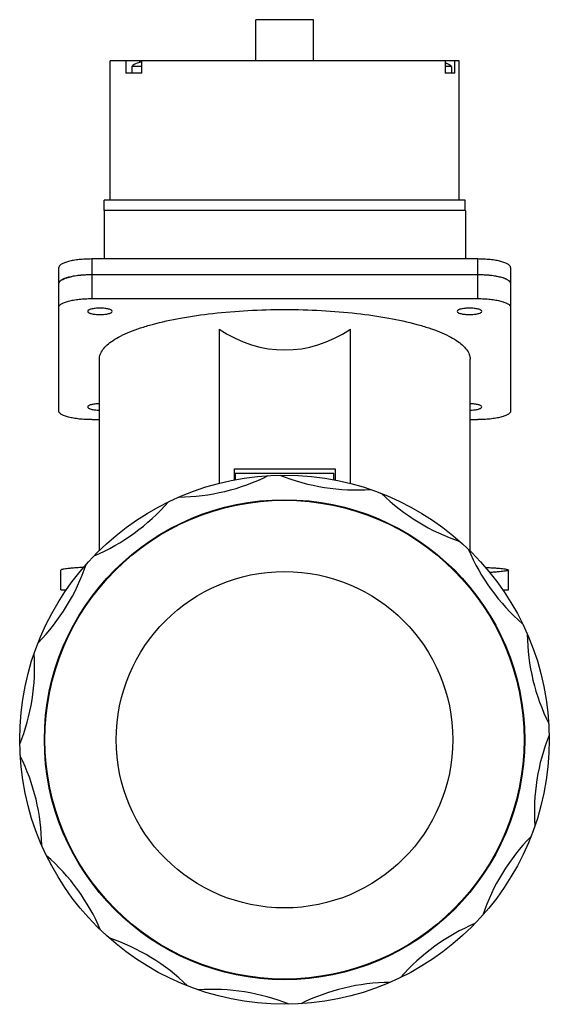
# Model space of a CAD drawing. Header units: millimetres. Extents: x 317 to 446, y 470 to 710.
import ezdxf

# ---------------------------------------------------------------- set-up
doc = ezdxf.new("R2010")
doc.units = ezdxf.units.MM
doc.header["$LTSCALE"] = 30.734
doc.layers.get('0').update_dxf_attribs({"linetype": 'CONTINUOUS'})

msp = doc.modelspace()

# ---------------------------------------------------------------- linework, layer by layer
at = {"color": 7, "linetype": 'Continuous'}
for p, q in [((374.85, 699.65), (374.85, 709.65)), ((388.85, 709.65), (374.85, 709.65)), ((388.85, 699.65), (388.85, 709.65)), ((339.35, 665.65), (339.35, 699.65)), ((424.34, 699.65), (339.35, 699.65)), ((343.17, 699.65), (343.17, 696.65)), ((345.87, 699.01), (345.92, 699.01)), ((346.52, 699.22), (346.52, 699.65)), ((347.06, 696.65), (347.06, 699.65)), ((420.95, 699.65), (420.95, 696.65)), ((421.09, 699.01), (421.14, 699.01)), ((423.27, 696.65), (423.27, 699.65)), ((424.35, 665.65), (424.35, 699.65)), ((347.06, 696.65), (343.17, 696.65)), ((344.57, 698.27), (344.57, 696.65)), ((347.06, 698.27), (344.57, 698.27)), ((422.44, 698.27), (420.95, 698.27)), ((423.27, 696.65), (420.95, 696.65)), ((422.44, 698.27), (422.44, 696.65)), ((337.87, 663.15), (337.87, 665.65)), ((425.82, 665.65), (337.87, 665.65)), ((425.82, 663.15), (425.82, 665.65)), ((337.85, 663.15), (337.85, 651.32)), ((425.85, 663.15), (337.85, 663.15)), ((425.85, 663.15), (425.85, 651.32)), ((334.85, 651.32), (334.85, 641.66)), ((428.85, 651.32), (334.85, 651.32)), ((428.85, 641.66), (428.85, 651.32)), ((326.85, 614.23), (326.85, 649.25)), ((436.85, 649.25), (436.85, 614.23)), ((428.85, 647.46), (334.85, 647.46)), ((334.85, 641.66), (428.85, 641.66)), ((365.85, 634.21), (365.85, 596.54)), ((397.85, 596.54), (397.85, 634.21)), ((336.7, 580.15), (336.7, 626.91)), ((427, 580.12), (427, 626.91)), ((334.85, 612.16), (336.7, 612.16)), ((427, 612.16), (428.85, 612.16)), ((369.6, 600.15), (394.1, 600.15)), ((369.6, 597.44), (369.6, 600.15)), ((394.1, 600.15), (394.1, 597.39)), ((369.8, 599.15), (393.8, 599.15)), ((369.8, 599.15), (369.8, 597.49)), ((393.8, 597.44), (393.8, 599.15)), ((327.35, 570.65), (327.35, 575.5)), ((327.35, 575.5), (327.35, 575.5)), ((436.34, 575.5), (436.34, 575.5)), ((436.35, 570.65), (436.35, 575.5)), ((327.35, 570.65), (328.64, 570.65)), ((434.87, 570.65), (436.35, 570.65))]:
    msp.add_line(p, q, dxfattribs=at)
for radius in [64.5, 58.5, 58.35, 41]:
    msp.add_circle((381.8, 534.15), radius, dxfattribs=at)
for centre, radius, start, end in [((348.07, 693.65), 5.8, 112.3111, 127.1173), ((348.07, 693.62), 5.81, 100.0307, 111.7252), ((418.94, 693.62), 5.81, 68.2741, 69.7386), ((418.94, 693.65), 5.8, 52.8827, 67.6889), ((330.94, 639.42), 7.63, 107.8996, 110.5195), ((333.23, 630.67), 16.68, 100.0721, 101.6583), ((334.4, 622.97), 24.46, 95.1586, 97.108), ((334.67, 620.06), 27.39, 93.3722, 95.1828), ((334.83, 617.32), 30.14, 89.9776, 93.3747), ((428.85, 616.97), 30.48, 86.6443, 90.0034), ((428.99, 619.68), 27.77, 84.8229, 86.6151), ((429.24, 622.43), 25.01, 82.9131, 84.8127), ((430.39, 630.29), 17.06, 78.3595, 79.8749), ((432.66, 639.16), 7.9, 69.4692, 72.0527), ((355.59, 643.3), 50, 270.557, 296.443), ((399.36, 645.02), 50, 248.057, 273.943), ((440.45, 629.86), 50, 225.557, 251.443), ((315.82, 624.96), 50, 293.057, 318.943), ((472.61, 600.13), 50, 203.057, 228.943), ((286.09, 592.8), 50, 315.557, 341.443), ((490.94, 560.35), 50, 180.557, 206.443), ((270.93, 551.71), 50, 338.057, 3.943), ((492.66, 516.59), 50, 158.057, 183.943), ((272.65, 507.94), 50, 0.557, 26.443), ((477.5, 475.5), 50, 135.557, 161.443), ((290.98, 468.17), 50, 23.057, 48.943), ((447.77, 443.34), 50, 113.057, 138.943), ((323.15, 438.44), 50, 45.557, 71.443), ((364.24, 423.28), 50, 68.057, 93.943), ((408, 425), 50, 90.557, 116.443)]:
    msp.add_arc(centre, radius, start, end, dxfattribs=at)
msp.add_ellipse((381.85, 707.34), major_axis=(0, 78.2), ratio=0.57735, start_param=-3.503838, end_param=-2.779348, dxfattribs=at)
for points, knots in [([(334.85, 651.32), (334.33, 651.32), (333.3, 651.29), (331.82, 651.18), (330.45, 651), (329.25, 650.75), (328.26, 650.45), (327.59, 650.14), (327.2, 649.87), (327, 649.67), (326.88, 649.47), (326.85, 649.32), (326.85, 649.25)], [0, 0, 0, 0, 0.181402, 0.356355, 0.518587, 0.662603, 0.783824, 0.87927, 0.917199, 0.949082, 0.976013, 1, 1, 1, 1]), ([(436.85, 649.25), (436.85, 649.32), (436.82, 649.47), (436.69, 649.67), (436.49, 649.87), (436.1, 650.14), (435.43, 650.45), (434.44, 650.75), (433.24, 651), (431.87, 651.18), (430.39, 651.29), (429.37, 651.32), (428.85, 651.32)], [0, 0, 0, 0, 0.023987, 0.050918, 0.082801, 0.12073, 0.216176, 0.337397, 0.481413, 0.643645, 0.818598, 1, 1, 1, 1]), ([(334.85, 647.46), (334.33, 647.46), (333.3, 647.43), (331.82, 647.32), (330.45, 647.13), (329.41, 646.92), (328.68, 646.71), (328.21, 646.55), (327.8, 646.38), (327.47, 646.19), (327.2, 646), (327, 645.81), (326.88, 645.6), (326.85, 645.45), (326.85, 645.39)], [0, 0, 0, 0, 0.181376, 0.356302, 0.518508, 0.662501, 0.726207, 0.783752, 0.834833, 0.879287, 0.917211, 0.94909, 0.976017, 1, 1, 1, 1]), ([(326.85, 645.39), (326.85, 645.47), (326.89, 645.64), (326.99, 645.78), (327.05, 645.85)], [0, 0, 0, 0, 0.463746, 1, 1, 1, 1]), ([(327.05, 645.85), (327.06, 645.87), (327.14, 645.95), (327.23, 646.02), (327.3, 646.07)], [0, 0, 0, 0, 0.231575, 1, 1, 1, 1]), ([(327.3, 646.07), (327.32, 646.09), (327.43, 646.17), (327.55, 646.24), (327.64, 646.29)], [0, 0, 0, 0, 0.233239, 1, 1, 1, 1]), ([(327.64, 646.29), (327.69, 646.31), (327.89, 646.41), (328.1, 646.5), (328.26, 646.56)], [0, 0, 0, 0, 0.230601, 1, 1, 1, 1]), ([(328.59, 646.68), (328.69, 646.71), (329.1, 646.84), (329.53, 646.94), (329.86, 647)], [0, 0, 0, 0, 0.231415, 1, 1, 1, 1]), ([(436.85, 645.39), (436.85, 645.45), (436.82, 645.6), (436.69, 645.81), (436.49, 646), (436.22, 646.19), (435.89, 646.38), (435.48, 646.55), (435.01, 646.71), (434.28, 646.92), (433.24, 647.13), (431.87, 647.32), (430.39, 647.43), (429.37, 647.46), (428.85, 647.46)], [0, 0, 0, 0, 0.023983, 0.05091, 0.082789, 0.120713, 0.165167, 0.216248, 0.273793, 0.337499, 0.481492, 0.643698, 0.818624, 1, 1, 1, 1]), ([(435.43, 646.56), (435.49, 646.54), (435.7, 646.46), (435.91, 646.36), (436.05, 646.29)], [0, 0, 0, 0, 0.269245, 1, 1, 1, 1]), ([(436.05, 646.29), (436.08, 646.27), (436.2, 646.2), (436.31, 646.13), (436.39, 646.07)], [0, 0, 0, 0, 0.26713, 1, 1, 1, 1]), ([(436.39, 646.07), (436.42, 646.05), (436.51, 645.99), (436.59, 645.91), (436.64, 645.85)], [0, 0, 0, 0, 0.269181, 1, 1, 1, 1]), ([(436.64, 645.85), (436.7, 645.78), (436.8, 645.64), (436.85, 645.47), (436.85, 645.39)], [0, 0, 0, 0, 0.536253, 1, 1, 1, 1]), ([(326.85, 639.59), (326.85, 639.66), (326.88, 639.81), (327, 640.01), (327.2, 640.21), (327.47, 640.4), (327.8, 640.58), (328.21, 640.75), (328.68, 640.91), (329.41, 641.12), (330.45, 641.34), (331.82, 641.52), (333.3, 641.64), (334.33, 641.66), (334.85, 641.66)], [0, 0, 0, 0, 0.023983, 0.05091, 0.082789, 0.120713, 0.165167, 0.216248, 0.273793, 0.337499, 0.481492, 0.643698, 0.818624, 1, 1, 1, 1]), ([(428.85, 641.66), (429.37, 641.66), (430.39, 641.64), (431.87, 641.52), (433.24, 641.34), (434.28, 641.12), (435.01, 640.91), (435.48, 640.75), (435.89, 640.58), (436.22, 640.4), (436.49, 640.21), (436.69, 640.01), (436.82, 639.81), (436.85, 639.66), (436.85, 639.59)], [0, 0, 0, 0, 0.181376, 0.356302, 0.518508, 0.662501, 0.726207, 0.783752, 0.834833, 0.879287, 0.917211, 0.94909, 0.976017, 1, 1, 1, 1]), ([(336.85, 639.33), (336.46, 639.33), (335.9, 639.31), (335.2, 639.21), (334.75, 639.12), (334.42, 639.02), (334.2, 638.93), (334.01, 638.82), (333.85, 638.68), (333.85, 638.56)], [0, 0, 0, 0, 0.357925, 0.52089, 0.665561, 0.787343, 0.838671, 0.88334, 1, 1, 1, 1]), ([(333.85, 638.56), (333.85, 638.43), (334.01, 638.29), (334.2, 638.18), (334.42, 638.09), (334.75, 637.99), (335.2, 637.9), (335.9, 637.81), (336.46, 637.78), (336.85, 637.78)], [0, 0, 0, 0, 0.116653, 0.161322, 0.212648, 0.33443, 0.479103, 0.642074, 1, 1, 1, 1]), ([(336.7, 626.91), (336.7, 627.3), (336.86, 628.14), (337.53, 629.33), (338.62, 630.46), (340.09, 631.56), (341.95, 632.61), (344.19, 633.62), (346.79, 634.56), (350.89, 635.78), (356.76, 637.06), (364.52, 638.16), (373, 638.85), (381.85, 639.08), (390.69, 638.85), (399.17, 638.16), (406.94, 637.06), (412.8, 635.78), (416.9, 634.56), (419.5, 633.62), (421.74, 632.61), (423.6, 631.56), (425.07, 630.46), (426.16, 629.33), (426.84, 628.14), (427, 627.3), (427, 626.91)], [0, 0, 0, 0, 0.012145, 0.025634, 0.041443, 0.060139, 0.081998, 0.107117, 0.135474, 0.166962, 0.238556, 0.319871, 0.408127, 0.5, 0.591873, 0.680129, 0.761444, 0.833038, 0.864526, 0.892883, 0.918002, 0.939861, 0.958557, 0.974366, 0.987855, 1, 1, 1, 1]), ([(339.85, 638.56), (339.85, 638.68), (339.68, 638.82), (339.49, 638.93), (339.27, 639.02), (338.94, 639.12), (338.49, 639.21), (337.79, 639.31), (337.23, 639.33), (336.85, 639.33)], [0, 0, 0, 0, 0.116653, 0.161322, 0.212648, 0.33443, 0.479103, 0.642074, 1, 1, 1, 1]), ([(336.85, 637.78), (337.23, 637.78), (337.79, 637.81), (338.49, 637.9), (338.94, 637.99), (339.27, 638.09), (339.49, 638.18), (339.68, 638.29), (339.85, 638.43), (339.85, 638.56)], [0, 0, 0, 0, 0.357925, 0.52089, 0.665561, 0.787343, 0.838671, 0.88334, 1, 1, 1, 1]), ([(426.85, 639.33), (426.46, 639.33), (425.9, 639.31), (425.2, 639.21), (424.75, 639.12), (424.42, 639.02), (424.2, 638.93), (424.01, 638.82), (423.85, 638.68), (423.85, 638.56)], [0, 0, 0, 0, 0.357925, 0.52089, 0.665561, 0.787343, 0.838671, 0.88334, 1, 1, 1, 1]), ([(423.85, 638.56), (423.85, 638.43), (424.01, 638.29), (424.2, 638.18), (424.42, 638.09), (424.75, 637.99), (425.2, 637.9), (425.9, 637.81), (426.46, 637.78), (426.85, 637.78)], [0, 0, 0, 0, 0.116653, 0.161322, 0.212648, 0.33443, 0.479103, 0.642074, 1, 1, 1, 1]), ([(429.85, 638.56), (429.85, 638.68), (429.68, 638.82), (429.49, 638.93), (429.27, 639.02), (428.94, 639.12), (428.49, 639.21), (427.79, 639.31), (427.23, 639.33), (426.85, 639.33)], [0, 0, 0, 0, 0.116653, 0.161322, 0.212648, 0.33443, 0.479103, 0.642074, 1, 1, 1, 1]), ([(426.85, 637.78), (427.23, 637.78), (427.79, 637.81), (428.49, 637.9), (428.94, 637.99), (429.27, 638.09), (429.49, 638.18), (429.68, 638.29), (429.85, 638.43), (429.85, 638.56)], [0, 0, 0, 0, 0.357925, 0.52089, 0.665561, 0.787343, 0.838671, 0.88334, 1, 1, 1, 1]), ([(336.69, 616.04), (336.33, 616.03), (335.79, 616), (335.12, 615.9), (334.69, 615.81), (334.34, 615.69), (334.04, 615.56), (333.85, 615.38), (333.85, 615.26)], [0, 0, 0, 0, 0.360383, 0.522959, 0.666773, 0.787589, 0.88279, 1, 1, 1, 1]), ([(333.85, 615.26), (333.85, 615.14), (334.04, 614.96), (334.34, 614.83), (334.69, 614.71), (335.12, 614.62), (335.79, 614.52), (336.33, 614.49), (336.69, 614.49)], [0, 0, 0, 0, 0.117203, 0.212402, 0.333217, 0.477032, 0.639614, 1, 1, 1, 1]), ([(429.85, 615.26), (429.85, 615.38), (429.65, 615.56), (429.35, 615.69), (429, 615.81), (428.57, 615.9), (427.9, 616), (427.36, 616.03), (427, 616.04)], [0, 0, 0, 0, 0.117203, 0.212402, 0.333217, 0.477032, 0.639614, 1, 1, 1, 1]), ([(427, 614.49), (427.36, 614.49), (427.9, 614.52), (428.57, 614.62), (429, 614.71), (429.35, 614.83), (429.65, 614.96), (429.85, 615.14), (429.85, 615.26)], [0, 0, 0, 0, 0.360383, 0.522959, 0.666773, 0.787589, 0.88279, 1, 1, 1, 1]), ([(334.85, 612.16), (334.33, 612.16), (333.3, 612.18), (331.82, 612.3), (330.45, 612.48), (329.41, 612.7), (328.68, 612.9), (328.21, 613.06), (327.8, 613.24), (327.47, 613.42), (327.2, 613.61), (327, 613.8), (326.88, 614.01), (326.85, 614.16), (326.85, 614.23)], [0, 0, 0, 0, 0.181376, 0.356302, 0.518508, 0.662501, 0.726207, 0.783752, 0.834833, 0.879287, 0.917211, 0.94909, 0.976017, 1, 1, 1, 1]), ([(436.85, 614.23), (436.85, 614.16), (436.82, 614.01), (436.69, 613.8), (436.49, 613.61), (436.22, 613.42), (435.89, 613.24), (435.48, 613.06), (435.01, 612.9), (434.28, 612.7), (433.24, 612.48), (431.87, 612.3), (430.39, 612.18), (429.37, 612.16), (428.85, 612.16)], [0, 0, 0, 0, 0.023983, 0.05091, 0.082789, 0.120713, 0.165167, 0.216248, 0.273793, 0.337499, 0.481492, 0.643698, 0.818624, 1, 1, 1, 1]), ([(332.8, 576.15), (332.38, 576.12), (331.59, 576.08), (330.49, 576), (329.55, 575.92), (328.78, 575.84), (328.18, 575.76), (327.78, 575.69), (327.55, 575.63), (327.44, 575.59), (327.37, 575.55), (327.35, 575.51), (327.35, 575.5)], [0, 0, 0, 0, 0.228555, 0.428241, 0.598482, 0.738761, 0.848725, 0.928192, 0.956553, 0.977507, 0.991474, 1, 1, 1, 1]), ([(430.73, 576.16), (431.16, 576.13), (431.97, 576.08), (433.11, 576.01), (434.07, 575.93), (434.87, 575.85), (435.49, 575.77), (435.93, 575.69), (436.2, 575.62), (436.32, 575.55), (436.34, 575.52), (436.34, 575.5)], [0, 0, 0, 0, 0.228562, 0.428299, 0.598605, 0.738939, 0.848945, 0.928413, 0.977633, 0.991557, 1, 1, 1, 1]), ([(436.34, 575.5), (436.34, 575.46), (436.27, 575.42), (436.18, 575.38), (435.98, 575.32), (435.66, 575.26), (435.16, 575.19), (434.53, 575.12), (433.76, 575.04), (432.85, 574.97), (432.2, 574.93), (431.85, 574.91)], [0, 0, 0, 0, 0.022831, 0.044034, 0.072543, 0.152075, 0.261899, 0.401928, 0.57191, 0.771424, 1, 1, 1, 1])]:
    msp.add_open_spline(points, degree=3, knots=knots, dxfattribs=at)

doc.saveas('drawing.dxf')
